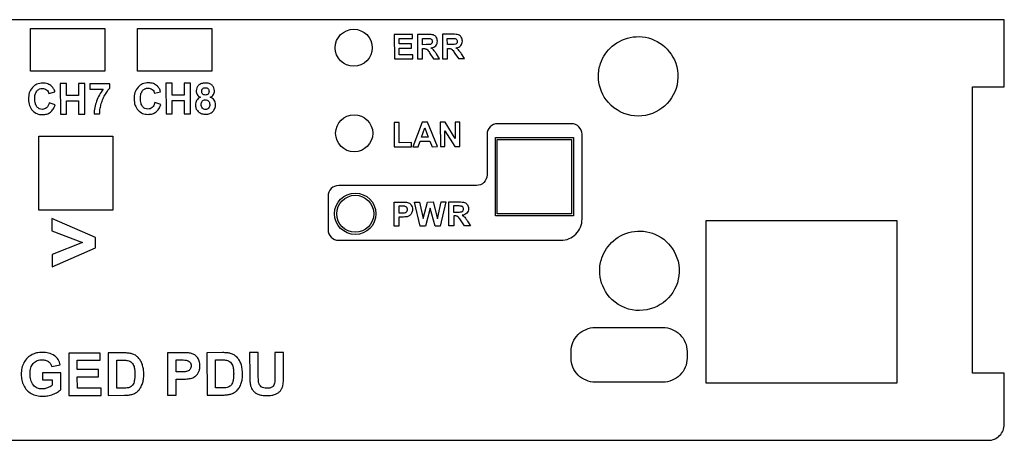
# Model space of a CAD drawing. Header units: millimetres. Extents: x -109 to 103, y 0 to 40.
# Tile 4 of 4: x 10 to 103, y 0 to 40. Entities that reach past the tile are written whole.
import ezdxf

# ---------------------------------------------------------------- set-up
doc = ezdxf.new("R2010")
doc.units = ezdxf.units.MM
doc.layers.get('0').update_dxf_attribs({"linetype": 'CONTINUOUS'})

msp = doc.modelspace()

# ---------------------------------------------------------------- linework, layer by layer
for p, q in [((48.235, 38.517), (47.255, 38.514)), ((47.255, 38.514), (47.263, 36.21)), ((47.722, 38.126), (48.085, 38.127)), ((47.724, 37.541), (47.722, 38.126)), ((50.59, 38.525), (49.611, 38.522)), ((49.611, 38.522), (49.618, 36.218)), ((50.077, 38.134), (50.44, 38.135)), ((50.079, 37.549), (50.077, 38.134)), ((48.068, 37.542), (47.724, 37.541)), ((47.725, 37.173), (47.819, 37.174)), ((47.728, 36.212), (47.725, 37.173)), ((50.423, 37.55), (50.079, 37.549)), ((50.08, 37.181), (50.175, 37.182)), ((50.084, 36.22), (50.08, 37.181)), ((48.44, 36.715), (48.778, 36.215)), ((49.335, 36.217), (49.052, 36.666)), ((50.795, 36.723), (51.133, 36.223)), ((51.133, 36.223), (51.69, 36.225)), ((51.69, 36.225), (51.407, 36.674)), ((47.263, 36.21), (47.728, 36.212)), ((48.778, 36.215), (49.335, 36.217)), ((49.618, 36.218), (50.084, 36.22)), ((18.24, 33.845), (16.352, 33.84)), ((16.352, 33.84), (16.354, 33.327)), ((18.241, 33.444), (18.24, 33.845)), ((12.489, 32.936), (13.064, 33.076)), ((16.354, 33.327), (17.609, 33.33)), ((22.455, 32.963), (23.03, 33.102)), ((13.075, 31.869), (12.511, 32.047)), ((23.042, 31.896), (22.477, 32.073)), ((16.748, 31), (17.28, 31.002)), ((45.047, 22.681), (45.782, 22.683)), ((45.055, 20.413), (45.047, 22.681)), ((45.728, 22.299), (45.507, 22.299)), ((45.507, 22.299), (45.509, 21.655)), ((50.213, 22.698), (51.177, 22.701)), ((50.221, 20.43), (50.213, 22.698)), ((51.03, 22.317), (50.673, 22.316)), ((50.673, 22.316), (50.675, 21.741)), ((45.509, 21.655), (45.759, 21.656)), ((50.675, 21.741), (51.013, 21.742)), ((50.769, 21.379), (50.676, 21.379)), ((50.676, 21.379), (50.679, 20.432)), ((45.809, 21.271), (45.51, 21.27)), ((45.51, 21.27), (45.513, 20.414)), ((51.712, 20.435), (51.38, 20.928)), ((52.26, 20.437), (51.712, 20.435)), ((51.982, 20.879), (52.26, 20.437)), ((45.513, 20.414), (45.055, 20.413)), ((50.679, 20.432), (50.221, 20.43)), ((19.56, 8.448), (18.084, 8.444)), ((18.084, 8.444), (18.095, 4.444)), ((24.97, 8.464), (23.674, 8.46)), ((23.674, 8.46), (23.686, 4.46)), ((28.875, 8.475), (27.399, 8.471)), ((27.399, 8.471), (27.41, 4.471)), ((32.239, 8.485), (31.431, 8.482)), ((31.431, 8.482), (31.438, 6.349)), ((32.245, 6.318), (32.239, 8.485)), ((34.621, 8.491), (33.813, 8.489)), ((33.813, 8.489), (33.82, 6.276)), ((34.627, 6.391), (34.621, 8.491)), ((18.893, 7.769), (19.256, 7.77)), ((18.901, 5.12), (18.893, 7.769)), ((24.484, 7.785), (24.874, 7.787)), ((24.487, 6.65), (24.484, 7.785)), ((28.208, 7.796), (28.571, 7.797)), ((28.216, 5.147), (28.208, 7.796)), ((13.62, 6.575), (11.879, 6.57)), ((11.879, 6.57), (11.881, 5.896)), ((12.764, 7.17), (13.566, 7.323)), ((13.624, 4.982), (13.62, 6.575)), ((24.929, 6.652), (24.487, 6.65)), ((11.881, 5.896), (12.806, 5.899)), ((12.806, 5.899), (12.807, 5.391)), ((24.489, 5.971), (25.016, 5.972)), ((24.494, 4.462), (24.489, 5.971)), ((19.504, 5.122), (18.901, 5.12)), ((28.819, 5.149), (28.216, 5.147)), ((18.095, 4.444), (19.615, 4.448)), ((23.686, 4.46), (24.494, 4.462)), ((27.41, 4.471), (28.93, 4.475))]:
    msp.add_line(p, q)
for points in [[(-105.596, 32.55), (-105.596, 7.55), (-105.596, 6.55), (-108.596, 6.55), (-108.596, 1.7, 0.414214), (-107.096, 0.2), (101.118, 0.2, 0.414214), (102.618, 1.7), (102.618, 6.55), (99.618, 6.55), (99.618, 7.55), (99.618, 32.55), (99.618, 33.55), (102.618, 33.55), (102.618, 39.9), (-108.596, 39.9), (-108.596, 33.55), (-105.596, 33.55)], [(38.829, 20.08, 0.414214), (39.829, 19.08), (60.79, 19.08, 0.414214), (62.79, 21.08), (62.79, 29.08, 0.414214), (61.79, 30.08), (54.829, 30.08, 0.414214), (53.829, 29.08), (53.829, 25.247, -0.414214), (52.829, 24.247), (39.829, 24.247, 0.414214), (38.829, 23.247)], [(61.753, 7.968), (61.753, 8.568, -0.414214), (64.033, 10.848), (70.413, 10.848, -0.414214), (72.693, 8.568), (72.693, 7.968, -0.414214), (70.413, 5.688), (64.033, 5.688, -0.414214)]]:
    msp.add_lwpolyline(points, format="xyb", close=True)
for points in [[(10.761, 35.053), (10.761, 39.053), (17.761, 39.053), (17.761, 35.053)], [(20.861, 35.053), (20.861, 39.053), (27.861, 39.053), (27.861, 35.053)], [(45.548, 36.592), (45.546, 37.22), (46.702, 37.223), (46.701, 37.612), (45.544, 37.608), (45.543, 38.119), (46.786, 38.123), (46.785, 38.512), (45.076, 38.507), (45.084, 36.203), (46.836, 36.209), (46.835, 36.597)], [(13.57, 33.871), (13.579, 30.991), (14.16, 30.992), (14.157, 32.252), (15.296, 32.255), (15.3, 30.996), (15.881, 30.997), (15.873, 33.877), (15.291, 33.876), (15.295, 32.742), (14.155, 32.739), (14.152, 33.872)], [(24.118, 33.899), (23.537, 33.897), (23.545, 31.017), (24.127, 31.019), (24.123, 32.278), (25.263, 32.282), (25.266, 31.022), (25.848, 31.024), (25.839, 33.904), (25.258, 33.902), (25.261, 32.769), (24.122, 32.766)], [(45.078, 27.902), (46.7, 27.908), (46.699, 28.296), (45.542, 28.292), (45.536, 30.189), (45.071, 30.187)], [(48.21, 30.217), (47.718, 30.215), (46.829, 27.908), (47.322, 27.91), (47.511, 28.434), (48.431, 28.437), (48.634, 27.914), (49.14, 27.916)], [(49.85, 29.421), (50.784, 27.921), (51.251, 27.923), (51.243, 30.227), (50.811, 30.226), (50.816, 28.687), (49.868, 30.222), (49.415, 30.221), (49.423, 27.917), (49.855, 27.918)], [(18.53, 28.91), (18.53, 21.91), (11.53, 21.91), (11.53, 28.91)], [(48.281, 28.825), (47.652, 28.822), (47.96, 29.678)], [(54.629, 21.38), (54.629, 28.78), (61.99, 28.78), (61.99, 21.38)], [(61.79, 28.58), (61.79, 21.58), (54.79, 21.58), (54.79, 28.58)], [(47.52, 20.421), (46.971, 22.687), (47.44, 22.689), (47.787, 21.132), (48.197, 22.691), (48.741, 22.693), (49.144, 21.11), (49.487, 22.696), (49.948, 22.697), (49.405, 20.427), (48.919, 20.426), (48.462, 22.12), (48.017, 20.423)], [(16.904, 18.371), (16.901, 19.353), (12.778, 21.12), (12.782, 19.97), (15.658, 18.862), (12.789, 17.723), (12.793, 16.565)], [(74.5, 5.605), (74.5, 20.94), (92.482, 20.94), (92.482, 5.605)], [(15.177, 5.109), (15.173, 6.198), (17.182, 6.204), (17.18, 6.877), (15.171, 6.872), (15.169, 7.758), (17.327, 7.765), (17.325, 8.441), (14.359, 8.433), (14.371, 4.433), (17.413, 4.442), (17.411, 5.116)]]:
    msp.add_lwpolyline(points, close=True)
for centre, radius in [((41.25, 37.25), 1.75), ((41.29, 29.18), 1.75), ((41.39, 21.58), 1.95), ((41.39, 21.58), 1.75)]:
    msp.add_circle(centre, radius)
for points, knots in [([(48.085, 38.127), (48.142, 38.128), (48.198, 38.128), (48.319, 38.126), (48.363, 38.124), (48.424, 38.12)], [0, 0, 0, 0, 0.02359544, 0.02359544, 0.05032805, 0.05032805, 0.05032805, 0.05032805]), ([(48.771, 38.457), (48.699, 38.475), (48.523, 38.518), (48.341, 38.518), (48.235, 38.517)], [-0.0752787, -0.0752787, -0.0752787, -0.0752787, -0.04433618, 0, 0, 0, 0]), ([(48.424, 38.12), (48.458, 38.113), (48.491, 38.106), (48.55, 38.076), (48.573, 38.055), (48.6, 38.031)], [0, 0, 0, 0, 0.0141906, 0.0141906, 0.02845138, 0.02845138, 0.02845138, 0.02845138]), ([(49.04, 38.237), (49.004, 38.286), (48.933, 38.382), (48.825, 38.432), (48.771, 38.457)], [-0.04890564, -0.04890564, -0.04890564, -0.04890564, -0.02411314, 0, 0, 0, 0]), ([(49.142, 37.875), (49.138, 37.94), (49.13, 38.068), (49.07, 38.182), (49.04, 38.237)], [-0.05286836, -0.05286836, -0.05286836, -0.05286836, -0.02584775, 0, 0, 0, 0]), ([(50.44, 38.135), (50.497, 38.136), (50.553, 38.136), (50.674, 38.134), (50.718, 38.132), (50.78, 38.128)], [0, 0, 0, 0, 0.02359544, 0.02359544, 0.05032805, 0.05032805, 0.05032805, 0.05032805]), ([(51.127, 38.465), (51.054, 38.483), (50.878, 38.526), (50.697, 38.526), (50.59, 38.525)], [-0.0752787, -0.0752787, -0.0752787, -0.0752787, -0.04433618, 0, 0, 0, 0]), ([(50.78, 38.128), (50.813, 38.121), (50.846, 38.114), (50.905, 38.084), (50.928, 38.063), (50.955, 38.039)], [0, 0, 0, 0, 0.0141906, 0.0141906, 0.02845138, 0.02845138, 0.02845138, 0.02845138]), ([(51.395, 38.245), (51.359, 38.294), (51.288, 38.39), (51.18, 38.44), (51.127, 38.465)], [-0.04890564, -0.04890564, -0.04890564, -0.04890564, -0.02411314, 0, 0, 0, 0]), ([(51.497, 37.882), (51.493, 37.948), (51.485, 38.076), (51.425, 38.19), (51.395, 38.245)], [-0.05286836, -0.05286836, -0.05286836, -0.05286836, -0.02584775, 0, 0, 0, 0]), ([(64.33, 34.55), (64.33, 33.765), (64.584, 32.982), (65.605, 31.576), (66.469, 31.032), (68.305, 30.697), (69.262, 30.876), (70.801, 31.82), (71.385, 32.567), (71.932, 34.292), (71.873, 35.268), (71.157, 36.842), (70.574, 37.466), (69.173, 38.221), (68.371, 38.369), (66.877, 38.175), (66.184, 37.866), (65.132, 36.96), (64.748, 36.393), (64.399, 35.377), (64.33, 34.963), (64.33, 34.55)], [-2.345473, -2.345473, -2.345473, -2.345473, -2.111009, -2.111009, -1.826523, -1.826523, -1.553747, -1.553747, -1.287245, -1.287245, -1.013362, -1.013362, -0.770854, -0.770854, -0.538299, -0.538299, -0.320959, -0.320959, -0.123446, -0.123446, 0, 0, 0, 0]), ([(47.819, 37.174), (47.859, 37.174), (47.899, 37.174), (47.979, 37.166), (48.01, 37.159), (48.054, 37.149)], [0, 0, 0, 0, 0.0164825, 0.0164825, 0.03371475, 0.03371475, 0.03371475, 0.03371475]), ([(48.486, 37.572), (48.409, 37.559), (48.356, 37.55), (48.208, 37.541), (48.138, 37.542), (48.068, 37.542)], [0, 0, 0, 0, 0.03256665, 0.03256665, 0.0619016, 0.0619016, 0.0619016, 0.0619016]), ([(48.616, 37.67), (48.598, 37.648), (48.581, 37.626), (48.538, 37.594), (48.512, 37.583), (48.486, 37.572)], [0, 0, 0, 0, 0.0119465, 0.0119465, 0.02388879, 0.02388879, 0.02388879, 0.02388879]), ([(48.536, 37.231), (48.628, 37.249), (48.799, 37.281), (48.931, 37.394), (48.991, 37.446)], [-0.07095135, -0.07095135, -0.07095135, -0.07095135, -0.03261027, 0, 0, 0, 0]), ([(48.786, 37.039), (48.75, 37.074), (48.673, 37.147), (48.583, 37.202), (48.536, 37.231)], [-0.04390937, -0.04390937, -0.04390937, -0.04390937, -0.02302807, 0, 0, 0, 0]), ([(48.6, 38.031), (48.621, 38), (48.638, 37.974), (48.659, 37.911), (48.661, 37.877), (48.663, 37.843)], [0, 0, 0, 0, 0.01545024, 0.01545024, 0.03081286, 0.03081286, 0.03081286, 0.03081286]), ([(48.663, 37.843), (48.661, 37.812), (48.66, 37.782), (48.645, 37.724), (48.632, 37.699), (48.616, 37.67)], [0, 0, 0, 0, 0.01277843, 0.01277843, 0.02563173, 0.02563173, 0.02563173, 0.02563173]), ([(48.991, 37.446), (49.035, 37.507), (49.127, 37.635), (49.137, 37.793), (49.142, 37.875)], [-0.0642841, -0.0642841, -0.0642841, -0.0642841, -0.03330196, 0, 0, 0, 0]), ([(50.175, 37.182), (50.214, 37.182), (50.254, 37.182), (50.334, 37.174), (50.365, 37.167), (50.409, 37.157)], [0, 0, 0, 0, 0.01648251, 0.01648251, 0.03371478, 0.03371478, 0.03371478, 0.03371478]), ([(50.409, 37.157), (50.437, 37.144), (50.461, 37.134), (50.508, 37.101), (50.529, 37.081), (50.549, 37.061)], [0, 0, 0, 0, 0.01294161, 0.01294161, 0.02581672, 0.02581672, 0.02581672, 0.02581672]), ([(50.841, 37.58), (50.764, 37.567), (50.711, 37.558), (50.564, 37.549), (50.493, 37.55), (50.423, 37.55)], [0, 0, 0, 0, 0.03256665, 0.03256665, 0.0619016, 0.0619016, 0.0619016, 0.0619016]), ([(50.971, 37.678), (50.953, 37.656), (50.936, 37.634), (50.893, 37.602), (50.867, 37.591), (50.841, 37.58)], [0, 0, 0, 0, 0.0119465, 0.0119465, 0.02388879, 0.02388879, 0.02388879, 0.02388879]), ([(50.891, 37.239), (50.983, 37.257), (51.154, 37.289), (51.286, 37.402), (51.346, 37.454)], [-0.07095135, -0.07095135, -0.07095135, -0.07095135, -0.03261027, 0, 0, 0, 0]), ([(51.141, 37.047), (51.105, 37.082), (51.029, 37.155), (50.938, 37.21), (50.891, 37.239)], [-0.04390937, -0.04390937, -0.04390937, -0.04390937, -0.02302802, 0, 0, 0, 0]), ([(50.955, 38.039), (50.976, 38.008), (50.994, 37.982), (51.014, 37.919), (51.016, 37.885), (51.018, 37.851)], [0, 0, 0, 0, 0.01545024, 0.01545024, 0.03081287, 0.03081287, 0.03081287, 0.03081287]), ([(51.018, 37.851), (51.017, 37.82), (51.015, 37.79), (51, 37.732), (50.987, 37.707), (50.971, 37.678)], [0, 0, 0, 0, 0.01277843, 0.01277843, 0.02563173, 0.02563173, 0.02563173, 0.02563173]), ([(51.346, 37.454), (51.39, 37.515), (51.482, 37.643), (51.492, 37.801), (51.497, 37.882)], [-0.0642841, -0.0642841, -0.0642841, -0.0642841, -0.03330196, 0, 0, 0, 0]), ([(48.054, 37.149), (48.082, 37.136), (48.106, 37.126), (48.153, 37.093), (48.173, 37.073), (48.194, 37.053)], [0, 0, 0, 0, 0.01294161, 0.01294161, 0.02581672, 0.02581672, 0.02581672, 0.02581672]), ([(48.194, 37.053), (48.243, 36.992), (48.278, 36.95), (48.363, 36.832), (48.402, 36.774), (48.44, 36.715)], [0, 0, 0, 0, 0.03273996, 0.03273996, 0.06262191, 0.06262191, 0.06262191, 0.06262191]), ([(49.052, 36.666), (49.004, 36.743), (48.922, 36.873), (48.825, 36.991), (48.786, 37.039)], [-0.06371156, -0.06371156, -0.06371156, -0.06371156, -0.02585769, 0, 0, 0, 0]), ([(50.549, 37.061), (50.599, 37), (50.633, 36.958), (50.718, 36.84), (50.757, 36.782), (50.795, 36.723)], [0, 0, 0, 0, 0.03273996, 0.03273996, 0.06262191, 0.06262191, 0.06262191, 0.06262191]), ([(51.407, 36.674), (51.359, 36.751), (51.278, 36.881), (51.18, 36.999), (51.141, 37.047)], [-0.06371156, -0.06371156, -0.06371156, -0.06371156, -0.02585769, 0, 0, 0, 0]), ([(10.933, 33.514), (10.804, 33.33), (10.701, 33.182), (10.583, 32.805), (10.574, 32.601), (10.565, 32.397)], [0, 0, 0, 0, 0.0750986, 0.0750986, 0.149436, 0.149436, 0.149436, 0.149436]), ([(12.768, 33.605), (12.646, 33.696), (12.391, 33.885), (12.074, 33.905), (11.908, 33.915)], [-0.1034765, -0.1034765, -0.1034765, -0.1034765, -0.0539088, 0, 0, 0, 0]), ([(13.064, 33.076), (13.03, 33.181), (12.966, 33.378), (12.83, 33.533), (12.768, 33.605)], [-0.06803724, -0.06803724, -0.06803724, -0.06803724, -0.03145536, 0, 0, 0, 0]), ([(17.768, 32.783), (17.843, 32.913), (17.979, 33.149), (18.16, 33.353), (18.241, 33.444)], [-0.09059656, -0.09059656, -0.09059656, -0.09059656, -0.04066485, 0, 0, 0, 0]), ([(20.9, 33.541), (20.771, 33.356), (20.668, 33.208), (20.549, 32.832), (20.54, 32.628), (20.532, 32.423)], [0, 0, 0, 0, 0.0750985, 0.0750985, 0.1494359, 0.1494359, 0.1494359, 0.1494359]), ([(21.557, 33.386), (21.558, 33.387), (21.559, 33.387), (21.647, 33.426), (21.747, 33.435), (21.847, 33.445)], [0.03375093, 0.03375093, 0.03375093, 0.03375093, 0.03425298, 0.03425298, 0.06849167, 0.06849167, 0.06849167, 0.06849167]), ([(21.847, 33.445), (21.92, 33.44), (22.063, 33.431), (22.183, 33.354), (22.241, 33.316)], [-0.04677441, -0.04677441, -0.04677441, -0.04677441, -0.02268421, 0, 0, 0, 0]), ([(22.734, 33.632), (22.612, 33.722), (22.358, 33.912), (22.04, 33.931), (21.875, 33.942)], [-0.1034765, -0.1034765, -0.1034765, -0.1034765, -0.0539088, 0, 0, 0, 0]), ([(23.03, 33.102), (22.996, 33.208), (22.932, 33.404), (22.797, 33.56), (22.734, 33.632)], [-0.06803735, -0.06803735, -0.06803735, -0.06803735, -0.03145565, 0, 0, 0, 0]), ([(27.248, 33.92), (27.121, 33.914), (26.888, 33.903), (26.697, 33.769), (26.609, 33.708)], [-0.07617102, -0.07617102, -0.07617102, -0.07617102, -0.03496372, 0, 0, 0, 0]), ([(27.002, 33.387), (27.042, 33.418), (27.076, 33.445), (27.161, 33.476), (27.208, 33.479), (27.255, 33.482)], [0, 0, 0, 0, 0.01691341, 0.01691341, 0.03375192, 0.03375192, 0.03375192, 0.03375192]), ([(27.886, 33.712), (27.798, 33.772), (27.607, 33.905), (27.374, 33.915), (27.248, 33.92)], [-0.07594715, -0.07594715, -0.07594715, -0.07594715, -0.04093637, 0, 0, 0, 0]), ([(27.255, 33.482), (27.301, 33.479), (27.347, 33.476), (27.43, 33.446), (27.463, 33.419), (27.502, 33.389)], [0, 0, 0, 0, 0.0153481, 0.0153481, 0.03074581, 0.03074581, 0.03074581, 0.03074581]), ([(28.114, 33.18), (28.105, 33.281), (28.096, 33.382), (28.058, 33.472), (28.057, 33.473), (28.057, 33.474)], [0, 0, 0, 0, 0.0338441, 0.0338441, 0.03423605, 0.03423605, 0.03423605, 0.03423605]), ([(11.164, 32.441), (11.166, 32.575), (11.168, 32.708), (11.229, 32.962), (11.285, 33.056), (11.361, 33.187)], [0, 0, 0, 0, 0.04441997, 0.04441997, 0.09021317, 0.09021317, 0.09021317, 0.09021317]), ([(11.88, 33.418), (11.952, 33.414), (12.023, 33.409), (12.155, 33.367), (12.212, 33.33), (12.275, 33.289)], [0, 0, 0, 0, 0.0238328, 0.0238328, 0.04770622, 0.04770622, 0.04770622, 0.04770622]), ([(12.275, 33.289), (12.324, 33.241), (12.427, 33.143), (12.468, 33.006), (12.489, 32.936)], [-0.04656697, -0.04656697, -0.04656697, -0.04656697, -0.02392545, 0, 0, 0, 0]), ([(17.609, 33.33), (17.486, 33.16), (17.236, 32.814), (17.073, 32.419), (16.991, 32.219)], [-0.1417995, -0.1417995, -0.1417995, -0.1417995, -0.071966, 0, 0, 0, 0]), ([(17.402, 31.867), (17.449, 32.026), (17.541, 32.343), (17.693, 32.637), (17.768, 32.783)], [-0.1097691, -0.1097691, -0.1097691, -0.1097691, -0.0546857, 0, 0, 0, 0]), ([(21.131, 32.468), (21.133, 32.62), (21.136, 32.887), (21.27, 33.115), (21.328, 33.213)], [-0.08693866, -0.08693866, -0.08693866, -0.08693866, -0.03735139, 0, 0, 0, 0]), ([(22.241, 33.316), (22.291, 33.268), (22.393, 33.169), (22.434, 33.033), (22.455, 32.963)], [-0.04656697, -0.04656697, -0.04656697, -0.04656697, -0.02392545, 0, 0, 0, 0]), ([(26.386, 33.175), (26.39, 33.114), (26.394, 33.052), (26.427, 32.937), (26.455, 32.883), (26.484, 32.828)], [0, 0, 0, 0, 0.02045313, 0.02045313, 0.04090696, 0.04090696, 0.04090696, 0.04090696]), ([(26.796, 32.581), (26.72, 32.543), (26.574, 32.471), (26.477, 32.34), (26.431, 32.278)], [-0.05333239, -0.05333239, -0.05333239, -0.05333239, -0.02540126, 0, 0, 0, 0]), ([(26.484, 32.828), (26.523, 32.778), (26.607, 32.67), (26.731, 32.612), (26.796, 32.581)], [-0.04481666, -0.04481666, -0.04481666, -0.04481666, -0.02375519, 0, 0, 0, 0]), ([(26.908, 33.137), (26.911, 33.184), (26.914, 33.23), (26.945, 33.314), (26.971, 33.348), (27.002, 33.387)], [0, 0, 0, 0, 0.01552856, 0.01552856, 0.03110879, 0.03110879, 0.03110879, 0.03110879]), ([(27.002, 32.88), (26.971, 32.921), (26.944, 32.955), (26.914, 33.041), (26.911, 33.089), (26.908, 33.137)], [0, 0, 0, 0, 0.01737177, 0.01737177, 0.03461829, 0.03461829, 0.03461829, 0.03461829]), ([(27.251, 32.788), (27.205, 32.791), (27.159, 32.794), (27.075, 32.824), (27.042, 32.85), (27.002, 32.88)], [0, 0, 0, 0, 0.01542505, 0.01542505, 0.03091197, 0.03091197, 0.03091197, 0.03091197]), ([(27.502, 32.882), (27.463, 32.852), (27.429, 32.825), (27.345, 32.795), (27.298, 32.791), (27.251, 32.788)], [0, 0, 0, 0, 0.01672905, 0.01672905, 0.03338988, 0.03338988, 0.03338988, 0.03338988]), ([(27.502, 33.389), (27.533, 33.35), (27.559, 33.317), (27.59, 33.234), (27.593, 33.187), (27.596, 33.141)], [0, 0, 0, 0, 0.01653244, 0.01653244, 0.03300261, 0.03300261, 0.03300261, 0.03300261]), ([(27.596, 33.141), (27.593, 33.093), (27.591, 33.045), (27.56, 32.958), (27.534, 32.924), (27.502, 32.882)], [0, 0, 0, 0, 0.01602271, 0.01602271, 0.03215189, 0.03215189, 0.03215189, 0.03215189]), ([(27.719, 32.583), (27.778, 32.613), (27.893, 32.672), (27.973, 32.774), (28.011, 32.823)], [-0.04241316, -0.04241316, -0.04241316, -0.04241316, -0.02068715, 0, 0, 0, 0]), ([(28.085, 32.304), (28.037, 32.362), (27.937, 32.483), (27.794, 32.549), (27.719, 32.583)], [-0.05171646, -0.05171646, -0.05171646, -0.05171646, -0.02687521, 0, 0, 0, 0]), ([(28.011, 32.823), (28.042, 32.878), (28.103, 32.989), (28.111, 33.115), (28.114, 33.18)], [-0.04174189, -0.04174189, -0.04174189, -0.04174189, -0.02123476, 0, 0, 0, 0]), ([(10.565, 32.397), (10.577, 32.187), (10.599, 31.793), (10.83, 31.475), (10.938, 31.326)], [-0.1283369, -0.1283369, -0.1283369, -0.1283369, -0.0600313, 0, 0, 0, 0]), ([(11.363, 31.664), (11.306, 31.765), (11.17, 32.005), (11.166, 32.282), (11.164, 32.441)], [-0.09041333, -0.09041333, -0.09041333, -0.09041333, -0.05223676, 0, 0, 0, 0]), ([(12.273, 31.582), (12.212, 31.538), (12.154, 31.495), (12.021, 31.446), (11.948, 31.44), (11.874, 31.434)], [0, 0, 0, 0, 0.02505738, 0.02505738, 0.05010876, 0.05010876, 0.05010876, 0.05010876]), ([(12.511, 32.047), (12.489, 31.96), (12.466, 31.873), (12.388, 31.716), (12.338, 31.658), (12.273, 31.582)], [0, 0, 0, 0, 0.02982897, 0.02982897, 0.06015403, 0.06015403, 0.06015403, 0.06015403]), ([(12.646, 31.168), (12.74, 31.259), (12.943, 31.456), (13.029, 31.725), (13.075, 31.869)], [-0.092646, -0.092646, -0.092646, -0.092646, -0.04951428, 0, 0, 0, 0]), ([(16.991, 32.219), (16.923, 32.015), (16.791, 31.619), (16.762, 31.203), (16.748, 31)], [-0.1385714, -0.1385714, -0.1385714, -0.1385714, -0.0674433, 0, 0, 0, 0]), ([(17.28, 31.002), (17.287, 31.162), (17.292, 31.293), (17.334, 31.582), (17.368, 31.725), (17.402, 31.867)], [0, 0, 0, 0, 0.0535601, 0.0535601, 0.1066806, 0.1066806, 0.1066806, 0.1066806]), ([(20.532, 32.423), (20.543, 32.213), (20.565, 31.82), (20.796, 31.501), (20.904, 31.353)], [-0.1283373, -0.1283373, -0.1283373, -0.1283373, -0.0600318, 0, 0, 0, 0]), ([(21.329, 31.691), (21.272, 31.792), (21.136, 32.031), (21.133, 32.308), (21.131, 32.468)], [-0.09041333, -0.09041333, -0.09041333, -0.09041333, -0.05223676, 0, 0, 0, 0]), ([(22.239, 31.609), (22.179, 31.564), (22.121, 31.522), (21.988, 31.472), (21.914, 31.466), (21.841, 31.46)], [0, 0, 0, 0, 0.02505738, 0.02505738, 0.05010876, 0.05010876, 0.05010876, 0.05010876]), ([(22.477, 32.073), (22.453, 31.978), (22.408, 31.805), (22.292, 31.67), (22.239, 31.609)], [-0.05868631, -0.05868631, -0.05868631, -0.05868631, -0.02641221, 0, 0, 0, 0]), ([(22.613, 31.194), (22.707, 31.286), (22.91, 31.482), (22.996, 31.752), (23.042, 31.896)], [-0.092646, -0.092646, -0.092646, -0.092646, -0.04951428, 0, 0, 0, 0]), ([(26.431, 32.278), (26.397, 32.21), (26.364, 32.143), (26.326, 32), (26.321, 31.924), (26.317, 31.849)], [0, 0, 0, 0, 0.02557843, 0.02557843, 0.05115404, 0.05115404, 0.05115404, 0.05115404]), ([(26.317, 31.849), (26.329, 31.719), (26.34, 31.588), (26.393, 31.475), (26.394, 31.472), (26.395, 31.47)], [0, 0, 0, 0, 0.04351809, 0.04351809, 0.04449095, 0.04449095, 0.04449095, 0.04449095]), ([(26.861, 31.903), (26.865, 31.959), (26.869, 32.012), (26.902, 32.113), (26.931, 32.159), (26.959, 32.206)], [0, 0, 0, 0, 0.01862798, 0.01862798, 0.0372498, 0.0372498, 0.0372498, 0.0372498]), ([(26.979, 31.548), (26.938, 31.607), (26.905, 31.654), (26.867, 31.773), (26.864, 31.838), (26.861, 31.903)], [0, 0, 0, 0, 0.02383766, 0.02383766, 0.04744077, 0.04744077, 0.04744077, 0.04744077]), ([(26.959, 32.206), (27.003, 32.252), (27.041, 32.292), (27.142, 32.337), (27.201, 32.342), (27.26, 32.346)], [0, 0, 0, 0, 0.02126301, 0.02126301, 0.04243147, 0.04243147, 0.04243147, 0.04243147]), ([(27.26, 32.346), (27.315, 32.342), (27.37, 32.337), (27.467, 32.297), (27.507, 32.261), (27.549, 32.224)], [0, 0, 0, 0, 0.01834927, 0.01834927, 0.03670382, 0.03670382, 0.03670382, 0.03670382]), ([(27.549, 32.224), (27.587, 32.172), (27.62, 32.128), (27.657, 32.019), (27.661, 31.959), (27.664, 31.9)], [0, 0, 0, 0, 0.02151999, 0.02151999, 0.04293391, 0.04293391, 0.04293391, 0.04293391]), ([(27.664, 31.9), (27.662, 31.835), (27.66, 31.771), (27.624, 31.651), (27.593, 31.604), (27.553, 31.545)], [0, 0, 0, 0, 0.02152188, 0.02152188, 0.04334671, 0.04334671, 0.04334671, 0.04334671]), ([(28.211, 31.878), (28.206, 31.955), (28.196, 32.107), (28.121, 32.239), (28.085, 32.304)], [-0.04992617, -0.04992617, -0.04992617, -0.04992617, -0.02442354, 0, 0, 0, 0]), ([(28.148, 31.516), (28.149, 31.519), (28.151, 31.523), (28.193, 31.635), (28.202, 31.756), (28.211, 31.878)], [0.0413555, 0.0413555, 0.0413555, 0.0413555, 0.04270824, 0.04270824, 0.08533602, 0.08533602, 0.08533602, 0.08533602]), ([(11.874, 31.434), (11.776, 31.443), (11.677, 31.452), (11.591, 31.49), (11.59, 31.491), (11.589, 31.491)], [0, 0, 0, 0, 0.03300077, 0.03300077, 0.03332256, 0.03332256, 0.03332256, 0.03332256]), ([(11.882, 30.937), (12.026, 30.944), (12.301, 30.959), (12.535, 31.101), (12.646, 31.168)], [-0.08996525, -0.08996525, -0.08996525, -0.08996525, -0.04252501, 0, 0, 0, 0]), ([(21.848, 30.963), (21.993, 30.971), (22.267, 30.986), (22.502, 31.127), (22.613, 31.194)], [-0.08996529, -0.08996529, -0.08996529, -0.08996529, -0.04252459, 0, 0, 0, 0]), ([(26.627, 31.181), (26.723, 31.122), (26.923, 30.996), (27.159, 30.984), (27.282, 30.977)], [-0.07734071, -0.07734071, -0.07734071, -0.07734071, -0.04040922, 0, 0, 0, 0]), ([(27.271, 31.421), (27.215, 31.426), (27.16, 31.431), (27.062, 31.473), (27.021, 31.51), (26.979, 31.548)], [0, 0, 0, 0, 0.01863337, 0.01863337, 0.03726704, 0.03726704, 0.03726704, 0.03726704]), ([(27.553, 31.545), (27.513, 31.508), (27.473, 31.472), (27.379, 31.431), (27.325, 31.426), (27.271, 31.421)], [0, 0, 0, 0, 0.0183193, 0.0183193, 0.03663629, 0.03663629, 0.03663629, 0.03663629]), ([(27.282, 30.977), (27.414, 30.986), (27.665, 31.002), (27.863, 31.156), (27.958, 31.229)], [-0.08177565, -0.08177565, -0.08177565, -0.08177565, -0.03894627, 0, 0, 0, 0]), ([(46.057, 22.285), (45.995, 22.292), (45.953, 22.296), (45.838, 22.3), (45.783, 22.3), (45.728, 22.299)], [-0.05311457, -0.05311457, -0.05311457, -0.05311457, -0.02550047, -0.02550047, 0, 0, 0, 0]), ([(45.782, 22.683), (45.898, 22.684), (46.08, 22.686), (46.261, 22.661), (46.327, 22.651)], [0, 0, 0, 0, 0.05325631, 0.0843053, 0.0843053, 0.0843053, 0.0843053]), ([(46.327, 22.651), (46.39, 22.629), (46.518, 22.583), (46.608, 22.482), (46.654, 22.43)], [0, 0, 0, 0, 0.03033209, 0.06180322, 0.06180322, 0.06180322, 0.06180322]), ([(46.654, 22.43), (46.693, 22.367), (46.775, 22.231), (46.783, 22.073), (46.787, 21.989)], [0, 0, 0, 0, 0.03384625, 0.07211464, 0.07211464, 0.07211464, 0.07211464]), ([(51.364, 22.311), (51.303, 22.314), (51.26, 22.316), (51.141, 22.318), (51.086, 22.318), (51.03, 22.317)], [-0.0550464, -0.0550464, -0.0550464, -0.0550464, -0.02580755, -0.02580755, 0, 0, 0, 0]), ([(51.177, 22.701), (51.282, 22.702), (51.461, 22.702), (51.634, 22.66), (51.706, 22.642)], [0, 0, 0, 0, 0.04849279, 0.08233619, 0.08233619, 0.08233619, 0.08233619]), ([(51.537, 22.222), (51.51, 22.247), (51.488, 22.267), (51.43, 22.296), (51.397, 22.303), (51.364, 22.311)], [-0.03111845, -0.03111845, -0.03111845, -0.03111845, -0.01552084, -0.01552084, 0, 0, 0, 0]), ([(51.706, 22.642), (51.758, 22.618), (51.865, 22.568), (51.935, 22.474), (51.97, 22.426)], [0, 0, 0, 0, 0.02637375, 0.05349046, 0.05349046, 0.05349046, 0.05349046]), ([(51.97, 22.426), (51.999, 22.371), (52.059, 22.259), (52.066, 22.133), (52.07, 22.069)], [0, 0, 0, 0, 0.02827092, 0.05782477, 0.05782477, 0.05782477, 0.05782477]), ([(45.759, 21.656), (45.821, 21.656), (45.882, 21.655), (46.007, 21.666), (46.054, 21.677), (46.121, 21.693)], [-0.06188998, -0.06188998, -0.06188998, -0.06188998, -0.03209924, -0.03209924, 0, 0, 0, 0]), ([(46.242, 22.185), (46.215, 22.21), (46.189, 22.234), (46.127, 22.267), (46.092, 22.276), (46.057, 22.285)], [-0.03342598, -0.03342598, -0.03342598, -0.03342598, -0.01671078, -0.01671078, 0, 0, 0, 0]), ([(46.121, 21.693), (46.149, 21.706), (46.178, 21.719), (46.225, 21.756), (46.244, 21.78), (46.264, 21.805)], [-0.02962053, -0.02962053, -0.02962053, -0.02962053, -0.01481455, -0.01481455, 0, 0, 0, 0]), ([(46.315, 21.981), (46.313, 22.019), (46.31, 22.056), (46.286, 22.124), (46.265, 22.153), (46.242, 22.185)], [-0.03685003, -0.03685003, -0.03685003, -0.03685003, -0.0184479, -0.0184479, 0, 0, 0, 0]), ([(46.264, 21.805), (46.28, 21.833), (46.295, 21.859), (46.312, 21.918), (46.314, 21.95), (46.315, 21.981)], [-0.02914607, -0.02914607, -0.02914607, -0.02914607, -0.01456485, -0.01456485, 0, 0, 0, 0]), ([(46.521, 21.413), (46.482, 21.389), (46.409, 21.341), (46.324, 21.317), (46.284, 21.305)], [0, 0, 0, 0, 0.02094721, 0.04042567, 0.04042567, 0.04042567, 0.04042567]), ([(46.713, 21.637), (46.686, 21.593), (46.636, 21.507), (46.558, 21.444), (46.521, 21.413)], [0, 0, 0, 0, 0.02368111, 0.04586571, 0.04586571, 0.04586571, 0.04586571]), ([(46.787, 21.989), (46.785, 21.924), (46.781, 21.802), (46.734, 21.69), (46.713, 21.637)], [0, 0, 0, 0, 0.02980787, 0.0558607, 0.0558607, 0.0558607, 0.0558607]), ([(50.999, 21.354), (50.956, 21.364), (50.925, 21.371), (50.846, 21.379), (50.808, 21.379), (50.769, 21.379)], [-0.0368755, -0.0368755, -0.0368755, -0.0368755, -0.01802773, -0.01802773, 0, 0, 0, 0]), ([(51.013, 21.742), (51.082, 21.741), (51.151, 21.741), (51.296, 21.749), (51.349, 21.758), (51.425, 21.771)], [-0.06770496, -0.06770496, -0.06770496, -0.06770496, -0.03561982, -0.03561982, 0, 0, 0, 0]), ([(51.425, 21.771), (51.45, 21.782), (51.475, 21.792), (51.518, 21.824), (51.535, 21.845), (51.553, 21.867)], [-0.02612807, -0.02612807, -0.02612807, -0.02612807, -0.01306634, -0.01306634, 0, 0, 0, 0]), ([(51.922, 21.647), (51.862, 21.596), (51.733, 21.485), (51.565, 21.453), (51.474, 21.435)], [0, 0, 0, 0, 0.03566743, 0.07760311, 0.07760311, 0.07760311, 0.07760311]), ([(51.474, 21.435), (51.52, 21.407), (51.609, 21.353), (51.684, 21.28), (51.72, 21.246)], [0, 0, 0, 0, 0.02518699, 0.04802595, 0.04802595, 0.04802595, 0.04802595]), ([(51.599, 22.038), (51.597, 22.071), (51.595, 22.105), (51.575, 22.167), (51.558, 22.192), (51.537, 22.222)], [-0.03370158, -0.03370158, -0.03370158, -0.03370158, -0.01689871, -0.01689871, 0, 0, 0, 0]), ([(51.553, 21.867), (51.568, 21.896), (51.581, 21.92), (51.596, 21.977), (51.597, 22.007), (51.599, 22.038)], [-0.02803469, -0.02803469, -0.02803469, -0.02803469, -0.0139764, -0.0139764, 0, 0, 0, 0]), ([(52.07, 22.069), (52.065, 21.988), (52.056, 21.833), (51.965, 21.707), (51.922, 21.647)], [0, 0, 0, 0, 0.03642409, 0.07031079, 0.07031079, 0.07031079, 0.07031079]), ([(46.284, 21.305), (46.217, 21.295), (46.059, 21.273), (45.9, 21.271), (45.809, 21.271)], [0, 0, 0, 0, 0.03120452, 0.07354058, 0.07354058, 0.07354058, 0.07354058]), ([(51.137, 21.26), (51.117, 21.28), (51.097, 21.3), (51.051, 21.331), (51.027, 21.342), (50.999, 21.354)], [-0.02823715, -0.02823715, -0.02823715, -0.02823715, -0.01415495, -0.01415495, 0, 0, 0, 0]), ([(51.38, 20.928), (51.342, 20.985), (51.304, 21.042), (51.22, 21.159), (51.186, 21.2), (51.137, 21.26)], [-0.06849263, -0.06849263, -0.06849263, -0.06849263, -0.0358093, -0.0358093, 0, 0, 0, 0]), ([(51.72, 21.246), (51.759, 21.199), (51.854, 21.082), (51.934, 20.955), (51.982, 20.879)], [0, 0, 0, 0, 0.02828189, 0.06968448, 0.06968448, 0.06968448, 0.06968448]), ([(64.45, 16.2), (64.45, 15.415), (64.704, 14.632), (65.725, 13.226), (66.589, 12.682), (68.425, 12.347), (69.382, 12.526), (70.921, 13.47), (71.505, 14.217), (72.052, 15.942), (71.993, 16.918), (71.277, 18.492), (70.694, 19.116), (69.293, 19.871), (68.491, 20.019), (66.997, 19.825), (66.304, 19.516), (65.252, 18.61), (64.868, 18.043), (64.519, 17.027), (64.45, 16.613), (64.45, 16.2)], [-2.345473, -2.345473, -2.345473, -2.345473, -2.111009, -2.111009, -1.826523, -1.826523, -1.553747, -1.553747, -1.287245, -1.287245, -1.013362, -1.013362, -0.770854, -0.770854, -0.538299, -0.538299, -0.320959, -0.320959, -0.123446, -0.123446, 0, 0, 0, 0]), ([(11.86, 8.494), (11.682, 8.488), (11.351, 8.476), (11.045, 8.35), (10.903, 8.292)], [-0.09851718, -0.09851718, -0.09851718, -0.09851718, -0.04569016, 0, 0, 0, 0]), ([(13.024, 8.185), (12.822, 8.296), (12.666, 8.383), (12.274, 8.482), (12.067, 8.488), (11.86, 8.494)], [0, 0, 0, 0, 0.069216, 0.069216, 0.1374054, 0.1374054, 0.1374054, 0.1374054]), ([(20.321, 8.374), (20.214, 8.395), (19.963, 8.447), (19.707, 8.447), (19.56, 8.448)], [-0.076674, -0.076674, -0.076674, -0.076674, -0.04403872, 0, 0, 0, 0]), ([(20.925, 8.007), (20.837, 8.088), (20.66, 8.251), (20.434, 8.333), (20.321, 8.374)], [-0.07129616, -0.07129616, -0.07129616, -0.07129616, -0.03570344, 0, 0, 0, 0]), ([(25.931, 8.406), (25.814, 8.423), (25.496, 8.469), (25.174, 8.466), (24.97, 8.464)], [-0.09634885, -0.09634885, -0.09634885, -0.09634885, -0.06086436, 0, 0, 0, 0]), ([(26.508, 8.016), (26.427, 8.108), (26.267, 8.287), (26.042, 8.367), (25.931, 8.406)], [-0.07063244, -0.07063244, -0.07063244, -0.07063244, -0.03466505, 0, 0, 0, 0]), ([(29.636, 8.401), (29.53, 8.422), (29.279, 8.474), (29.022, 8.474), (28.875, 8.475)], [-0.07667448, -0.07667448, -0.07667448, -0.07667448, -0.0440392, 0, 0, 0, 0]), ([(30.24, 8.034), (30.152, 8.115), (29.976, 8.278), (29.75, 8.36), (29.636, 8.401)], [-0.07129529, -0.07129529, -0.07129529, -0.07129529, -0.03570257, 0, 0, 0, 0]), ([(10.138, 7.545), (10.062, 7.374), (9.905, 7.02), (9.888, 6.633), (9.879, 6.433)], [-0.1149971, -0.1149971, -0.1149971, -0.1149971, -0.0593663, 0, 0, 0, 0]), ([(10.903, 8.292), (10.746, 8.197), (10.59, 8.102), (10.335, 7.853), (10.238, 7.701), (10.138, 7.545)], [0, 0, 0, 0, 0.0548835, 0.0548835, 0.1097731, 0.1097731, 0.1097731, 0.1097731]), ([(10.711, 6.469), (10.718, 6.668), (10.729, 7.031), (10.93, 7.33), (11.021, 7.465)], [-0.1062498, -0.1062498, -0.1062498, -0.1062498, -0.0478128, 0, 0, 0, 0]), ([(11.387, 7.718), (11.393, 7.721), (11.398, 7.723), (11.545, 7.78), (11.703, 7.792), (11.862, 7.803)], [0.04868039, 0.04868039, 0.04868039, 0.04868039, 0.05074456, 0.05074456, 0.10133424, 0.10133424, 0.10133424, 0.10133424]), ([(11.862, 7.803), (11.971, 7.798), (12.179, 7.788), (12.359, 7.684), (12.445, 7.635)], [-0.06148858, -0.06148858, -0.06148858, -0.06148858, -0.02918025, 0, 0, 0, 0]), ([(12.445, 7.635), (12.517, 7.572), (12.663, 7.445), (12.73, 7.263), (12.764, 7.17)], [-0.05716319, -0.05716319, -0.05716319, -0.05716319, -0.02904014, 0, 0, 0, 0]), ([(13.566, 7.323), (13.514, 7.495), (13.414, 7.833), (13.152, 8.069), (13.024, 8.185)], [-0.1035493, -0.1035493, -0.1035493, -0.1035493, -0.050684, 0, 0, 0, 0]), ([(19.256, 7.77), (19.367, 7.771), (19.478, 7.772), (19.708, 7.761), (19.794, 7.75), (19.919, 7.734)], [0, 0, 0, 0, 0.03329452, 0.03329452, 0.06921537, 0.06921537, 0.06921537, 0.06921537]), ([(19.919, 7.734), (19.988, 7.716), (20.057, 7.697), (20.182, 7.635), (20.235, 7.594), (20.294, 7.547)], [0, 0, 0, 0, 0.02138559, 0.02138559, 0.04282109, 0.04282109, 0.04282109, 0.04282109]), ([(20.294, 7.547), (20.349, 7.484), (20.395, 7.433), (20.471, 7.303), (20.497, 7.232), (20.524, 7.16)], [0, 0, 0, 0, 0.02506781, 0.02506781, 0.04994266, 0.04994266, 0.04994266, 0.04994266]), ([(21.309, 7.36), (21.261, 7.482), (21.168, 7.718), (21.005, 7.912), (20.925, 8.007)], [-0.07566748, -0.07566748, -0.07566748, -0.07566748, -0.0368079, 0, 0, 0, 0]), ([(24.874, 7.787), (24.971, 7.787), (25.068, 7.788), (25.27, 7.78), (25.346, 7.772), (25.455, 7.761)], [0, 0, 0, 0, 0.02914342, 0.02914342, 0.06070237, 0.06070237, 0.06070237, 0.06070237]), ([(25.455, 7.761), (25.517, 7.745), (25.579, 7.73), (25.687, 7.671), (25.733, 7.629), (25.781, 7.585)], [0, 0, 0, 0, 0.01909803, 0.01909803, 0.03820111, 0.03820111, 0.03820111, 0.03820111]), ([(25.781, 7.585), (25.822, 7.528), (25.858, 7.478), (25.901, 7.357), (25.905, 7.291), (25.91, 7.225)], [0, 0, 0, 0, 0.0210833, 0.0210833, 0.04211429, 0.04211429, 0.04211429, 0.04211429]), ([(26.742, 7.238), (26.735, 7.386), (26.72, 7.666), (26.576, 7.904), (26.508, 8.016)], [-0.0824166, -0.0824166, -0.0824166, -0.0824166, -0.03868129, 0, 0, 0, 0]), ([(28.571, 7.797), (28.682, 7.798), (28.793, 7.799), (29.023, 7.788), (29.109, 7.777), (29.234, 7.761)], [0, 0, 0, 0, 0.03329453, 0.03329453, 0.06921564, 0.06921564, 0.06921564, 0.06921564]), ([(29.234, 7.761), (29.303, 7.743), (29.372, 7.724), (29.497, 7.662), (29.55, 7.621), (29.609, 7.574)], [0, 0, 0, 0, 0.02138559, 0.02138559, 0.04282109, 0.04282109, 0.04282109, 0.04282109]), ([(29.609, 7.574), (29.664, 7.511), (29.71, 7.46), (29.786, 7.33), (29.812, 7.259), (29.839, 7.187)], [0, 0, 0, 0, 0.02506789, 0.02506789, 0.0499429, 0.0499429, 0.0499429, 0.0499429]), ([(30.624, 7.387), (30.576, 7.509), (30.483, 7.745), (30.32, 7.939), (30.24, 8.034)], [-0.07566787, -0.07566787, -0.07566787, -0.07566787, -0.0368079, 0, 0, 0, 0]), ([(20.524, 7.16), (20.556, 7.027), (20.579, 6.93), (20.605, 6.689), (20.607, 6.568), (20.608, 6.448)], [0, 0, 0, 0, 0.04109724, 0.04109724, 0.08094215, 0.08094215, 0.08094215, 0.08094215]), ([(21.443, 6.415), (21.439, 6.589), (21.432, 6.909), (21.348, 7.218), (21.309, 7.36)], [-0.09575911, -0.09575911, -0.09575911, -0.09575911, -0.0439162, 0, 0, 0, 0]), ([(25.568, 6.716), (25.448, 6.689), (25.366, 6.67), (25.145, 6.651), (25.037, 6.651), (24.929, 6.652)], [0, 0, 0, 0, 0.03668506, 0.03668506, 0.07073186, 0.07073186, 0.07073186, 0.07073186]), ([(25.819, 6.913), (25.784, 6.869), (25.751, 6.828), (25.667, 6.763), (25.617, 6.739), (25.568, 6.716)], [0, 0, 0, 0, 0.01693127, 0.01693127, 0.03385273, 0.03385273, 0.03385273, 0.03385273]), ([(25.91, 7.225), (25.907, 7.169), (25.904, 7.114), (25.874, 7.01), (25.848, 6.964), (25.819, 6.913)], [0, 0, 0, 0, 0.01664557, 0.01664557, 0.03330985, 0.03330985, 0.03330985, 0.03330985]), ([(26.272, 6.223), (26.338, 6.277), (26.475, 6.388), (26.564, 6.54), (26.61, 6.618)], [-0.05241783, -0.05241783, -0.05241783, -0.05241783, -0.02706407, 0, 0, 0, 0]), ([(26.61, 6.618), (26.649, 6.711), (26.732, 6.909), (26.738, 7.123), (26.742, 7.238)], [-0.06384092, -0.06384092, -0.06384092, -0.06384092, -0.03406617, 0, 0, 0, 0]), ([(29.839, 7.187), (29.871, 7.054), (29.894, 6.957), (29.921, 6.716), (29.922, 6.595), (29.923, 6.475)], [0, 0, 0, 0, 0.04109705, 0.04109705, 0.0809417, 0.0809417, 0.0809417, 0.0809417]), ([(30.758, 6.442), (30.754, 6.616), (30.747, 6.936), (30.663, 7.245), (30.624, 7.387)], [-0.09575889, -0.09575889, -0.09575889, -0.09575889, -0.04391599, 0, 0, 0, 0]), ([(9.879, 6.433), (9.889, 6.249), (9.898, 6.065), (9.977, 5.71), (10.045, 5.544), (10.117, 5.369)], [0, 0, 0, 0, 0.0553439, 0.0553439, 0.1107125, 0.1107125, 0.1107125, 0.1107125]), ([(11.031, 5.401), (10.914, 5.583), (10.826, 5.721), (10.724, 6.083), (10.718, 6.276), (10.711, 6.469)], [0, 0, 0, 0, 0.0649601, 0.0649601, 0.1286728, 0.1286728, 0.1286728, 0.1286728]), ([(20.528, 5.715), (20.505, 5.644), (20.482, 5.573), (20.413, 5.441), (20.372, 5.393), (20.318, 5.329)], [0, 0, 0, 0, 0.02247122, 0.02247122, 0.04548564, 0.04548564, 0.04548564, 0.04548564]), ([(20.608, 6.448), (20.607, 6.325), (20.606, 6.201), (20.581, 5.953), (20.559, 5.852), (20.528, 5.715)], [0, 0, 0, 0, 0.03708266, 0.03708266, 0.07508869, 0.07508869, 0.07508869, 0.07508869]), ([(21.323, 5.563), (21.358, 5.693), (21.434, 5.972), (21.44, 6.261), (21.443, 6.415)], [-0.08630037, -0.08630037, -0.08630037, -0.08630037, -0.04607779, 0, 0, 0, 0]), ([(25.016, 5.972), (25.177, 5.974), (25.458, 5.975), (25.736, 6.015), (25.853, 6.032)], [-0.08404658, -0.08404658, -0.08404658, -0.08404658, -0.03566264, 0, 0, 0, 0]), ([(25.853, 6.032), (25.925, 6.053), (26.074, 6.095), (26.204, 6.179), (26.272, 6.223)], [-0.04620066, -0.04620066, -0.04620066, -0.04620066, -0.0239395, 0, 0, 0, 0]), ([(29.843, 5.742), (29.82, 5.671), (29.797, 5.6), (29.728, 5.468), (29.688, 5.42), (29.633, 5.356)], [0, 0, 0, 0, 0.0224712, 0.0224712, 0.04548575, 0.04548575, 0.04548575, 0.04548575]), ([(29.923, 6.475), (29.922, 6.352), (29.921, 6.228), (29.896, 5.98), (29.874, 5.879), (29.843, 5.742)], [0, 0, 0, 0, 0.03708252, 0.03708252, 0.07508843, 0.07508843, 0.07508843, 0.07508843]), ([(30.211, 4.883), (30.3, 4.983), (30.484, 5.193), (30.585, 5.454), (30.638, 5.59)], [-0.08321788, -0.08321788, -0.08321788, -0.08321788, -0.04349249, 0, 0, 0, 0]), ([(30.638, 5.59), (30.673, 5.72), (30.749, 5.999), (30.755, 6.288), (30.758, 6.442)], [-0.08630022, -0.08630022, -0.08630022, -0.08630022, -0.04607776, 0, 0, 0, 0]), ([(31.438, 6.349), (31.439, 6.152), (31.441, 5.811), (31.496, 5.475), (31.52, 5.334)], [-0.1019457, -0.1019457, -0.1019457, -0.1019457, -0.0429767, 0, 0, 0, 0]), ([(32.277, 5.65), (32.264, 5.775), (32.254, 5.861), (32.245, 6.095), (32.245, 6.206), (32.245, 6.318)], [0, 0, 0, 0, 0.03776678, 0.03776678, 0.07227578, 0.07227578, 0.07227578, 0.07227578]), ([(32.525, 5.256), (32.466, 5.31), (32.347, 5.418), (32.301, 5.572), (32.277, 5.65)], [-0.04731773, -0.04731773, -0.04731773, -0.04731773, -0.02380769, 0, 0, 0, 0]), ([(33.786, 5.597), (33.768, 5.531), (33.732, 5.396), (33.629, 5.3), (33.577, 5.251)], [-0.04111878, -0.04111878, -0.04111878, -0.04111878, -0.02099157, 0, 0, 0, 0]), ([(33.82, 6.276), (33.82, 6.14), (33.821, 5.913), (33.796, 5.687), (33.786, 5.597)], [-0.06807919, -0.06807919, -0.06807919, -0.06807919, -0.02734648, 0, 0, 0, 0]), ([(34.565, 5.373), (34.591, 5.566), (34.61, 5.7), (34.629, 6.05), (34.628, 6.22), (34.627, 6.391)], [0, 0, 0, 0, 0.058468, 0.058468, 0.1136619, 0.1136619, 0.1136619, 0.1136619]), ([(10.117, 5.369), (10.205, 5.215), (10.381, 4.909), (10.674, 4.715), (10.821, 4.618)], [-0.1041675, -0.1041675, -0.1041675, -0.1041675, -0.0518937, 0, 0, 0, 0]), ([(12.37, 5.149), (12.288, 5.12), (12.205, 5.091), (12.036, 5.057), (11.952, 5.053), (11.862, 5.048)], [0, 0, 0, 0, 0.02618592, 0.02618592, 0.05239113, 0.05239113, 0.05239113, 0.05239113]), ([(12.807, 5.391), (12.742, 5.345), (12.605, 5.248), (12.451, 5.183), (12.37, 5.149)], [-0.05013843, -0.05013843, -0.05013843, -0.05013843, -0.02613891, 0, 0, 0, 0]), ([(12.89, 4.547), (13.036, 4.608), (13.302, 4.718), (13.524, 4.9), (13.624, 4.982)], [-0.08571508, -0.08571508, -0.08571508, -0.08571508, -0.03871135, 0, 0, 0, 0]), ([(19.992, 5.161), (19.9, 5.145), (19.835, 5.134), (19.668, 5.122), (19.586, 5.122), (19.504, 5.122)], [0, 0, 0, 0, 0.02813864, 0.02813864, 0.05490277, 0.05490277, 0.05490277, 0.05490277]), ([(20.318, 5.329), (20.266, 5.288), (20.22, 5.252), (20.111, 5.197), (20.052, 5.179), (19.992, 5.161)], [0, 0, 0, 0, 0.01979389, 0.01979389, 0.03953382, 0.03953382, 0.03953382, 0.03953382]), ([(20.33, 4.535), (20.44, 4.574), (20.647, 4.649), (20.817, 4.79), (20.896, 4.855)], [-0.06555197, -0.06555197, -0.06555197, -0.06555197, -0.03068309, 0, 0, 0, 0]), ([(20.896, 4.855), (20.984, 4.956), (21.169, 5.166), (21.27, 5.427), (21.323, 5.563)], [-0.08321837, -0.08321837, -0.08321837, -0.08321837, -0.04349209, 0, 0, 0, 0]), ([(29.307, 5.188), (29.215, 5.172), (29.15, 5.161), (28.983, 5.149), (28.901, 5.149), (28.819, 5.149)], [0, 0, 0, 0, 0.02813837, 0.02813837, 0.05490234, 0.05490234, 0.05490234, 0.05490234]), ([(29.633, 5.356), (29.581, 5.315), (29.535, 5.279), (29.426, 5.224), (29.367, 5.206), (29.307, 5.188)], [0, 0, 0, 0, 0.01979505, 0.01979505, 0.03953605, 0.03953605, 0.03953605, 0.03953605]), ([(29.645, 4.562), (29.755, 4.601), (29.962, 4.676), (30.132, 4.817), (30.211, 4.883)], [-0.06555202, -0.06555202, -0.06555202, -0.06555202, -0.0306827, 0, 0, 0, 0]), ([(31.52, 5.334), (31.546, 5.249), (31.57, 5.173), (31.646, 5.026), (31.697, 4.958), (31.747, 4.891)], [0, 0, 0, 0, 0.0267284, 0.0267284, 0.05339632, 0.05339632, 0.05339632, 0.05339632]), ([(31.747, 4.891), (31.82, 4.815), (31.883, 4.749), (32.04, 4.636), (32.128, 4.592), (32.216, 4.549)], [0, 0, 0, 0, 0.03160384, 0.03160384, 0.06308972, 0.06308972, 0.06308972, 0.06308972]), ([(33.059, 5.109), (32.956, 5.113), (32.766, 5.119), (32.601, 5.213), (32.525, 5.256)], [-0.05612095, -0.05612095, -0.05612095, -0.05612095, -0.02564188, 0, 0, 0, 0]), ([(33.577, 5.251), (33.487, 5.199), (33.42, 5.159), (33.244, 5.114), (33.152, 5.112), (33.059, 5.109)], [0, 0, 0, 0, 0.03123612, 0.03123612, 0.06181947, 0.06181947, 0.06181947, 0.06181947]), ([(33.855, 4.542), (33.947, 4.585), (34.123, 4.667), (34.259, 4.804), (34.325, 4.87)], [-0.05765965, -0.05765965, -0.05765965, -0.05765965, -0.02758453, 0, 0, 0, 0]), ([(34.325, 4.87), (34.384, 4.95), (34.436, 5.022), (34.516, 5.19), (34.54, 5.281), (34.565, 5.373)], [0, 0, 0, 0, 0.02986346, 0.02986346, 0.05967113, 0.05967113, 0.05967113, 0.05967113]), ([(10.821, 4.618), (11.006, 4.533), (11.167, 4.459), (11.533, 4.374), (11.724, 4.366), (11.915, 4.357)], [0, 0, 0, 0, 0.0611799, 0.0611799, 0.1221661, 0.1221661, 0.1221661, 0.1221661]), ([(11.915, 4.357), (12.08, 4.366), (12.414, 4.383), (12.73, 4.492), (12.89, 4.547)], [-0.0997526, -0.0997526, -0.0997526, -0.0997526, -0.05045173, 0, 0, 0, 0]), ([(19.615, 4.448), (19.75, 4.45), (19.991, 4.453), (20.226, 4.51), (20.33, 4.535)], [-0.07218003, -0.07218003, -0.07218003, -0.07218003, -0.03187899, 0, 0, 0, 0]), ([(28.93, 4.475), (29.065, 4.477), (29.306, 4.48), (29.541, 4.537), (29.645, 4.562)], [-0.07218097, -0.07218097, -0.07218097, -0.07218097, -0.03187992, 0, 0, 0, 0]), ([(32.216, 4.549), (32.337, 4.511), (32.62, 4.422), (32.916, 4.42), (33.086, 4.419)], [-0.08833549, -0.08833549, -0.08833549, -0.08833549, -0.0504835, 0, 0, 0, 0]), ([(33.086, 4.419), (33.23, 4.422), (33.493, 4.427), (33.743, 4.507), (33.855, 4.542)], [-0.07825085, -0.07825085, -0.07825085, -0.07825085, -0.03516931, 0, 0, 0, 0])]:
    msp.add_open_spline(points, degree=3, knots=knots)
for points in [[(11.362, 33.814), (11.205, 33.747), (11.069, 33.631), (10.933, 33.514)], [(11.908, 33.915), (11.718, 33.9), (11.529, 33.885), (11.362, 33.814)], [(21.328, 33.841), (21.172, 33.774), (21.036, 33.657), (20.9, 33.541)], [(21.875, 33.942), (21.685, 33.927), (21.495, 33.912), (21.328, 33.841)], [(26.441, 33.469), (26.403, 33.379), (26.394, 33.277), (26.386, 33.175)], [(26.609, 33.708), (26.544, 33.632), (26.478, 33.557), (26.441, 33.469)], [(28.057, 33.474), (28.019, 33.561), (27.952, 33.636), (27.886, 33.712)], [(11.361, 33.187), (11.433, 33.254), (11.506, 33.321), (11.591, 33.36)], [(11.591, 33.36), (11.678, 33.399), (11.779, 33.409), (11.88, 33.418)], [(21.328, 33.213), (21.402, 33.282), (21.472, 33.348), (21.557, 33.386)], [(11.589, 31.491), (11.505, 31.529), (11.435, 31.595), (11.363, 31.664)], [(21.556, 31.517), (21.472, 31.556), (21.4, 31.623), (21.329, 31.691)], [(10.938, 31.326), (11.071, 31.212), (11.205, 31.098), (11.359, 31.033)], [(11.359, 31.033), (11.518, 30.966), (11.7, 30.951), (11.882, 30.937)], [(20.904, 31.353), (21.038, 31.239), (21.171, 31.125), (21.325, 31.06)], [(21.325, 31.06), (21.485, 30.993), (21.667, 30.978), (21.848, 30.963)], [(21.841, 31.46), (21.741, 31.469), (21.642, 31.478), (21.556, 31.517)], [(26.395, 31.47), (26.447, 31.361), (26.537, 31.271), (26.627, 31.181)], [(27.958, 31.229), (28.032, 31.32), (28.106, 31.412), (28.148, 31.516)], [(11.021, 7.465), (11.145, 7.57), (11.254, 7.662), (11.387, 7.718)], [(11.397, 5.135), (11.263, 5.194), (11.147, 5.298), (11.031, 5.401)], [(11.862, 5.048), (11.7, 5.061), (11.538, 5.074), (11.397, 5.135)]]:
    msp.add_open_spline(points, degree=3)

doc.saveas('drawing.dxf')
